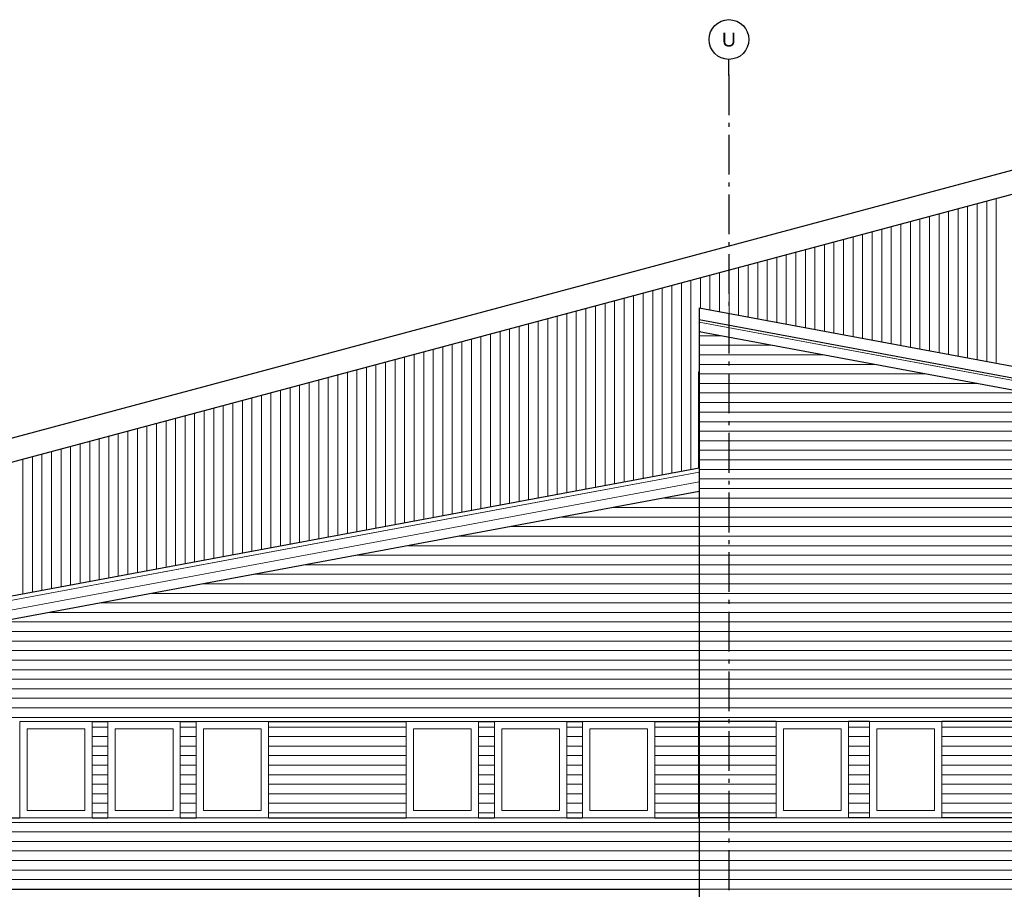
# Model space of a CAD drawing. Header units: millimetres. Extents: x 18966 to 73138, y 1000 to 18261.
# Tile 3 of 13: x 25647 to 38031, y 7320 to 18261. Entities that reach past the tile are written whole.
import ezdxf
from ezdxf.enums import TextEntityAlignment as Align

# ---------------------------------------------------------------- set-up
doc = ezdxf.new("R2010")
doc.units = ezdxf.units.MM
doc.header["$LTSCALE"] = 0.5
doc.header["$MEASUREMENT"] = 0
doc.linetypes.add('Akselinje', pattern=[1500, 1000, -200, 100, -200])
doc.linetypes.add('PLINE', pattern=[0])
for name, color, linetype in [('23-- Yttervegger', 7, 'Continuous'), ('26-- Yttertak', 7, 'Continuous'), ('82-- Modullinjer', 7, 'Continuous')]:
    doc.layers.add(name, color=color, linetype=linetype)
for name, color, linetype, lineweight in [('234- Vinduer_ dører_ porter', 7, 'Continuous', 0), ('235- Utvendig kledning og overflate', 7, 'Continuous', 0), ('262- Taktekking', 7, 'Continuous', 0)]:
    doc.layers.add(name, color=color, linetype=linetype, lineweight=lineweight)
doc.styles.add('GENERATED_STYLE_1', font='arial.ttf')

# ---------------------------------------------------------------- blocks, each defined once
blk = doc.blocks.new('*X4')
at = {"layer": '262- Taktekking', "linetype": 'PLINE'}
for p, q in [((37810, 15978), (37810, 13961)), ((37810, 13961), (37810, 15978)), ((37930, 16010), (37930, 16003)), ((37930, 16000), (37930, 16010)), ((37930, 16003), (37930, 13939)), ((37930, 13939), (37930, 16000)), ((37450, 15882), (37450, 14028)), ((37450, 14028), (37450, 15882)), ((37570, 15914), (37570, 14006)), ((37570, 14006), (37570, 15914)), ((37690, 15946), (37690, 13984)), ((37690, 13984), (37690, 15946)), ((36970, 15753), (36970, 14118)), ((36970, 14118), (36970, 15753)), ((37090, 15785), (37090, 14095)), ((37090, 14095), (37090, 15785)), ((37210, 15818), (37210, 14073)), ((37210, 14073), (37210, 15818)), ((37330, 15850), (37330, 14051)), ((37330, 14051), (37330, 15850)), ((36489, 15625), (36489, 14207)), ((36489, 14207), (36489, 15625)), ((36609, 15657), (36609, 14185)), ((36609, 14185), (36609, 15657)), ((36730, 15689), (36730, 14162)), ((36730, 14162), (36730, 15689)), ((36850, 15721), (36850, 14140)), ((36850, 14140), (36850, 15721)), ((36009, 15496), (36009, 14297)), ((36009, 14297), (36009, 15496)), ((36129, 15528), (36129, 14274)), ((36129, 14274), (36129, 15528)), ((36249, 15560), (36249, 14252)), ((36249, 14252), (36249, 15560)), ((36369, 15592), (36369, 14229)), ((36369, 14229), (36369, 15592)), ((35529, 15367), (35529, 14386)), ((35529, 14386), (35529, 15367)), ((35649, 15399), (35649, 14364)), ((35649, 14364), (35649, 15399)), ((35769, 15432), (35769, 14341)), ((35769, 14341), (35769, 15432)), ((35889, 15464), (35889, 14319)), ((35889, 14319), (35889, 15464)), ((35049, 15239), (35049, 14475)), ((35049, 14475), (35049, 15239)), ((35169, 15271), (35169, 14453)), ((35169, 14453), (35169, 15271)), ((35289, 15303), (35289, 14431)), ((35289, 14431), (35289, 15303)), ((35409, 15335), (35409, 14408)), ((35409, 14408), (35409, 15335)), ((34569, 15110), (34569, 14565)), ((34569, 14565), (34569, 15110)), ((34689, 15142), (34689, 14542)), ((34689, 14542), (34689, 15142)), ((34809, 15174), (34809, 14520)), ((34809, 14520), (34809, 15174)), ((34929, 15206), (34929, 14498)), ((34929, 14498), (34929, 15206)), ((34209, 15013), (34209, 14632)), ((34209, 14632), (34209, 15013)), ((34329, 15046), (34329, 14610)), ((34329, 14610), (34329, 15046)), ((34449, 15078), (34449, 14587)), ((34449, 14587), (34449, 15078)), ((33729, 14885), (33729, 12538)), ((33729, 12538), (33729, 14885)), ((33849, 14917), (33849, 12560)), ((33849, 12560), (33849, 14917)), ((33969, 14949), (33969, 12583)), ((33969, 12583), (33969, 14949)), ((34089, 14981), (34089, 12605)), ((34089, 12605), (34089, 14981)), ((33249, 14756), (33249, 12448)), ((33249, 12448), (33249, 14756)), ((33369, 14788), (33369, 12471)), ((33369, 12471), (33369, 14788)), ((33489, 14820), (33489, 12493)), ((33489, 12493), (33489, 14820)), ((33609, 14853), (33609, 12516)), ((33609, 12516), (33609, 14853)), ((32768, 14628), (32768, 12359)), ((32768, 12359), (32768, 14628)), ((32889, 14660), (32889, 12381)), ((32889, 12381), (32889, 14660)), ((33009, 14692), (33009, 12404)), ((33009, 12404), (33009, 14692)), ((33129, 14724), (33129, 12426)), ((33129, 12426), (33129, 14724)), ((32288, 14499), (32288, 12270)), ((32288, 12270), (32288, 14499)), ((32408, 14531), (32408, 12292)), ((32408, 12292), (32408, 14531)), ((32528, 14563), (32528, 12314)), ((32528, 12314), (32528, 14563)), ((32648, 14595), (32648, 12337)), ((32648, 12337), (32648, 14595)), ((31808, 14370), (31808, 12180)), ((31808, 12180), (31808, 14370)), ((31928, 14402), (31928, 12202)), ((31928, 12202), (31928, 14402)), ((32048, 14435), (32048, 12225)), ((32048, 12225), (32048, 14435)), ((32168, 14467), (32168, 12247)), ((32168, 12247), (32168, 14467)), ((31448, 14274), (31448, 12113)), ((31448, 12113), (31448, 14274)), ((31568, 14306), (31568, 12135)), ((31568, 12135), (31568, 14306)), ((31688, 14338), (31688, 12158)), ((31688, 12158), (31688, 14338)), ((30968, 14145), (30968, 12024)), ((30968, 12024), (30968, 14145)), ((31088, 14177), (31088, 12046)), ((31088, 12046), (31088, 14177)), ((31208, 14209), (31208, 12068)), ((31208, 12068), (31208, 14209)), ((31328, 14242), (31328, 12091)), ((31328, 12091), (31328, 14242)), ((30488, 14016), (30488, 12003)), ((30488, 12000), (30488, 14016)), ((30608, 14049), (30608, 12003)), ((30608, 12000), (30608, 14049)), ((30728, 14081), (30728, 12003)), ((30728, 12000), (30728, 14081)), ((30848, 14113), (30848, 12003)), ((30848, 12001), (30848, 14113)), ((30008, 13888), (30008, 12003)), ((30008, 12000), (30008, 13888)), ((30128, 13920), (30128, 12003)), ((30128, 12000), (30128, 13920)), ((30248, 13952), (30248, 12003)), ((30248, 12000), (30248, 13952)), ((30368, 13984), (30368, 12003)), ((30368, 12000), (30368, 13984)), ((29528, 13759), (29528, 12003)), ((29528, 12000), (29528, 13759)), ((29648, 13791), (29648, 12003)), ((29648, 12000), (29648, 13791)), ((29768, 13823), (29768, 12003)), ((29768, 12000), (29768, 13823)), ((29888, 13856), (29888, 12003)), ((29888, 12000), (29888, 13856)), ((29048, 13630), (29048, 12003)), ((29048, 12000), (29048, 13630)), ((29168, 13663), (29168, 12003)), ((29168, 12000), (29168, 13663)), ((29288, 13695), (29288, 12003)), ((29288, 12000), (29288, 13695)), ((29408, 13727), (29408, 12003)), ((29408, 12000), (29408, 13727)), ((28567, 13502), (28567, 12003)), ((28567, 12000), (28567, 13502)), ((28687, 13534), (28687, 12003)), ((28687, 12000), (28687, 13534)), ((28807, 13566), (28807, 12003)), ((28807, 12000), (28807, 13566)), ((28927, 13598), (28927, 12003)), ((28927, 12000), (28927, 13598)), ((28207, 13405), (28207, 12003)), ((28207, 12000), (28207, 13405)), ((28327, 13438), (28327, 12003)), ((28327, 12000), (28327, 13438)), ((28447, 13470), (28447, 12003)), ((28447, 12000), (28447, 13470)), ((27727, 13277), (27727, 12003)), ((27727, 12000), (27727, 13277)), ((27847, 13309), (27847, 12003)), ((27847, 12000), (27847, 13309)), ((27967, 13341), (27967, 12003)), ((27967, 12000), (27967, 13341)), ((28087, 13373), (28087, 12003)), ((28087, 12000), (28087, 13373)), ((27247, 13148), (27247, 12003)), ((27247, 12000), (27247, 13148)), ((27367, 13180), (27367, 12003)), ((27367, 12000), (27367, 13180)), ((27487, 13212), (27487, 12003)), ((27487, 12000), (27487, 13212)), ((27607, 13245), (27607, 12003)), ((27607, 12000), (27607, 13245)), ((26767, 13019), (26767, 12003)), ((26767, 12000), (26767, 13019)), ((26887, 13052), (26887, 12003)), ((26887, 12000), (26887, 13052)), ((27007, 13084), (27007, 12003)), ((27007, 12000), (27007, 13084)), ((27127, 13116), (27127, 12003)), ((27127, 12000), (27127, 13116)), ((26287, 12891), (26287, 12003)), ((26287, 12000), (26287, 12891)), ((26407, 12923), (26407, 12003)), ((26407, 12000), (26407, 12923)), ((26527, 12955), (26527, 12003)), ((26527, 12000), (26527, 12955)), ((26647, 12987), (26647, 12003)), ((26647, 12000), (26647, 12987)), ((25807, 12762), (25807, 12003)), ((25807, 12000), (25807, 12762)), ((25927, 12794), (25927, 12003)), ((25927, 12000), (25927, 12794)), ((26047, 12826), (26047, 12003)), ((26047, 12000), (26047, 12826)), ((26167, 12859), (26167, 12003)), ((26167, 12000), (26167, 12859)), ((25687, 12730), (25687, 12003)), ((25687, 12000), (25687, 12730)), ((25687, 12003), (25687, 11040)), ((25687, 11040), (25687, 12000)), ((25807, 12003), (25807, 11062)), ((25807, 11062), (25807, 12000)), ((25927, 12003), (25927, 11085)), ((25927, 11085), (25927, 12000)), ((26047, 12003), (26047, 11107)), ((26047, 11107), (26047, 12000)), ((26167, 12003), (26167, 11129)), ((26167, 11129), (26167, 12000)), ((26287, 12003), (26287, 11152)), ((26287, 11152), (26287, 12000)), ((26407, 12003), (26407, 11174)), ((26407, 11174), (26407, 12000)), ((26527, 12003), (26527, 11196)), ((26527, 11196), (26527, 12000)), ((26647, 12003), (26647, 11219)), ((26647, 11219), (26647, 12000)), ((26767, 12003), (26767, 11241)), ((26767, 11241), (26767, 12000)), ((26887, 12003), (26887, 11263)), ((26887, 11263), (26887, 12000)), ((27007, 12003), (27007, 11286)), ((27007, 11286), (27007, 12000)), ((27127, 12003), (27127, 11308)), ((27127, 11308), (27127, 12000)), ((27247, 12003), (27247, 11330)), ((27247, 11330), (27247, 12000)), ((27367, 12003), (27367, 11353)), ((27367, 11353), (27367, 12000)), ((27487, 12003), (27487, 11375)), ((27487, 11375), (27487, 12000)), ((27607, 12003), (27607, 11398)), ((27607, 11398), (27607, 12000)), ((27727, 12003), (27727, 11420)), ((27727, 11420), (27727, 12000)), ((27847, 12003), (27847, 11442)), ((27847, 11442), (27847, 12000)), ((27967, 12003), (27967, 11465)), ((27967, 11465), (27967, 12000)), ((28087, 12003), (28087, 11487)), ((28087, 11487), (28087, 12000)), ((28207, 12003), (28207, 11509)), ((28207, 11509), (28207, 12000)), ((28327, 12003), (28327, 11532)), ((28327, 11532), (28327, 12000)), ((28447, 12003), (28447, 11554)), ((28447, 11554), (28447, 12000)), ((28567, 12003), (28567, 11576)), ((28567, 11576), (28567, 12000)), ((28687, 12003), (28687, 11599)), ((28687, 11599), (28687, 12000)), ((28807, 12003), (28807, 11621)), ((28807, 11621), (28807, 12000)), ((28927, 12003), (28927, 11644)), ((28927, 11644), (28927, 12000)), ((29048, 12003), (29048, 11666)), ((29048, 11666), (29048, 12000)), ((29168, 12003), (29168, 11688)), ((29168, 11688), (29168, 12000)), ((29288, 12003), (29288, 11711)), ((29288, 11711), (29288, 12000)), ((29408, 12003), (29408, 11733)), ((29408, 11733), (29408, 12000)), ((29528, 12003), (29528, 11755)), ((29528, 11755), (29528, 12000)), ((29648, 12003), (29648, 11778)), ((29648, 11778), (29648, 12000)), ((29768, 12003), (29768, 11800)), ((29768, 11800), (29768, 12000)), ((29888, 12003), (29888, 11822)), ((29888, 11822), (29888, 12000)), ((30008, 12003), (30008, 11845)), ((30008, 11845), (30008, 12000)), ((30128, 12003), (30128, 11867)), ((30128, 11867), (30128, 12000)), ((30248, 12003), (30248, 11889)), ((30248, 11889), (30248, 12000)), ((30368, 12003), (30368, 11912)), ((30368, 11912), (30368, 12000)), ((30488, 12003), (30488, 11934)), ((30488, 11934), (30488, 12000)), ((30608, 12003), (30608, 11957)), ((30608, 11957), (30608, 12000)), ((30728, 12003), (30728, 11979)), ((30728, 11979), (30728, 12000)), ((30848, 12003), (30848, 12001))]:
    blk.add_line(p, q, dxfattribs=at)
blk = doc.blocks.new('*X10')
at = {"layer": '235- Utvendig kledning og overflate', "linetype": 'PLINE'}
for p, q in [((37329, 13873), (34192, 14457)), ((34192, 14457), (37326, 13873)), ((37326, 13873), (41259, 13141)), ((41261, 13140), (37329, 13873)), ((41259, 13141), (45191, 12408)), ((45194, 12408), (41261, 13140)), ((45191, 12408), (45223, 12402)), ((45223, 12402), (45194, 12408))]:
    blk.add_line(p, q, dxfattribs=at)
blk = doc.blocks.new('*X26')
at = {"layer": '235- Utvendig kledning og overflate', "linetype": 'PLINE'}
for p, q in [((37247, 9362), (38557, 9362)), ((38557, 9362), (37247, 9362)), ((37247, 9242), (38557, 9242)), ((38557, 9242), (37247, 9242)), ((37247, 9122), (38557, 9122)), ((38557, 9122), (37247, 9122)), ((37247, 9002), (38557, 9002)), ((38557, 9002), (37247, 9002)), ((37247, 8882), (38557, 8882)), ((38557, 8882), (37247, 8882)), ((37247, 8762), (38557, 8762)), ((38557, 8762), (37247, 8762)), ((37247, 8642), (38557, 8642)), ((38557, 8642), (37247, 8642)), ((37247, 8522), (38557, 8522)), ((38557, 8522), (37247, 8522)), ((37247, 8402), (38557, 8402)), ((38557, 8402), (37247, 8402)), ((37247, 8282), (38557, 8282)), ((38557, 8282), (37247, 8282))]:
    blk.add_line(p, q, dxfattribs=at)
blk = doc.blocks.new('*X30')
at = {"layer": '235- Utvendig kledning og overflate', "linetype": 'PLINE'}
for p, q in [((34192, 9362), (35161, 9362)), ((35161, 9362), (34192, 9362)), ((34192, 9242), (35161, 9242)), ((35161, 9242), (34192, 9242)), ((34192, 9122), (35161, 9122)), ((35161, 9122), (34192, 9122)), ((34192, 9002), (35161, 9002)), ((35161, 9002), (34192, 9002)), ((34192, 8882), (35161, 8882)), ((35161, 8882), (34192, 8882)), ((34192, 8762), (35161, 8762)), ((35161, 8762), (34192, 8762)), ((34192, 8642), (35161, 8642)), ((35161, 8642), (34192, 8642)), ((34192, 8522), (35161, 8522)), ((35161, 8522), (34192, 8522)), ((34192, 8402), (35161, 8402)), ((35161, 8402), (34192, 8402)), ((34192, 8282), (35161, 8282)), ((35161, 8282), (34192, 8282))]:
    blk.add_line(p, q, dxfattribs=at)
blk = doc.blocks.new('*X31')
at = {"layer": '235- Utvendig kledning og overflate', "linetype": 'PLINE'}
for p, q in [((36071, 9362), (36337, 9362)), ((36337, 9362), (36071, 9362)), ((36071, 9242), (36337, 9242)), ((36337, 9242), (36071, 9242)), ((36071, 9122), (36337, 9122)), ((36337, 9122), (36071, 9122)), ((36071, 9002), (36337, 9002)), ((36337, 9002), (36071, 9002)), ((36071, 8882), (36337, 8882)), ((36337, 8882), (36071, 8882)), ((36071, 8762), (36337, 8762)), ((36337, 8762), (36071, 8762)), ((36071, 8642), (36337, 8642)), ((36337, 8642), (36071, 8642)), ((36071, 8522), (36337, 8522)), ((36337, 8522), (36071, 8522)), ((36071, 8402), (36337, 8402)), ((36337, 8402), (36071, 8402)), ((36071, 8282), (36337, 8282)), ((36337, 8282), (36071, 8282))]:
    blk.add_line(p, q, dxfattribs=at)
blk = doc.blocks.new('*X32')
at = {"layer": '235- Utvendig kledning og overflate', "linetype": 'PLINE'}
for p, q in [((34192, 8162), (35997, 8162)), ((36000, 8162), (34192, 8162)), ((35997, 8162), (38557, 8162)), ((38557, 8162), (36000, 8162)), ((39467, 8162), (39668, 8162)), ((39668, 8162), (39467, 8162)), ((40578, 8162), (43997, 8162)), ((44000, 8162), (40578, 8162)), ((43997, 8162), (44810, 8162)), ((44810, 8162), (44000, 8162)), ((34192, 8042), (35997, 8042)), ((36000, 8042), (34192, 8042)), ((35997, 8042), (38557, 8042)), ((38557, 8042), (36000, 8042)), ((39467, 8042), (39668, 8042)), ((39668, 8042), (39467, 8042)), ((40578, 8042), (43997, 8042)), ((44000, 8042), (40578, 8042)), ((43997, 8042), (44810, 8042)), ((44810, 8042), (44000, 8042)), ((34192, 7922), (35997, 7922)), ((36000, 7922), (34192, 7922)), ((35997, 7922), (38557, 7922)), ((38557, 7922), (36000, 7922)), ((39467, 7922), (39668, 7922)), ((39668, 7922), (39467, 7922)), ((40578, 7922), (43997, 7922)), ((44000, 7922), (40578, 7922)), ((43997, 7922), (44810, 7922)), ((44810, 7922), (44000, 7922)), ((34192, 7802), (35997, 7802)), ((36000, 7802), (34192, 7802)), ((34192, 7682), (35997, 7682)), ((36000, 7682), (34192, 7682)), ((35997, 7802), (38557, 7802)), ((35997, 7682), (38557, 7682)), ((38557, 7802), (36000, 7802)), ((38557, 7682), (36000, 7682)), ((39467, 7802), (39668, 7802)), ((39668, 7802), (39467, 7802)), ((39467, 7682), (39668, 7682)), ((39668, 7682), (39467, 7682)), ((40578, 7802), (43997, 7802)), ((44000, 7802), (40578, 7802)), ((40578, 7682), (43997, 7682)), ((44000, 7682), (40578, 7682)), ((43997, 7802), (44810, 7802)), ((43997, 7682), (44810, 7682)), ((44810, 7802), (44000, 7802)), ((44810, 7682), (44000, 7682)), ((34192, 7562), (35997, 7562)), ((36000, 7562), (34192, 7562)), ((35997, 7562), (38557, 7562)), ((38557, 7562), (36000, 7562)), ((39467, 7562), (39668, 7562)), ((39668, 7562), (39467, 7562)), ((40578, 7562), (43997, 7562)), ((44000, 7562), (40578, 7562)), ((43997, 7562), (44810, 7562)), ((44810, 7562), (44000, 7562)), ((34192, 7442), (35997, 7442)), ((36000, 7442), (34192, 7442)), ((35997, 7442), (39997, 7442)), ((40000, 7442), (36000, 7442)), ((39997, 7442), (43997, 7442)), ((44000, 7442), (40000, 7442)), ((43997, 7442), (44810, 7442)), ((44810, 7442), (44000, 7442)), ((34192, 7322), (35997, 7322)), ((36000, 7322), (34192, 7322)), ((35997, 7322), (39997, 7322)), ((40000, 7322), (36000, 7322)), ((39997, 7322), (43997, 7322)), ((44000, 7322), (40000, 7322)), ((43997, 7322), (44810, 7322)), ((44810, 7322), (44000, 7322))]:
    blk.add_line(p, q, dxfattribs=at)
blk = doc.blocks.new('*X33')
at = {"layer": '235- Utvendig kledning og overflate', "linetype": 'PLINE'}
for p, q in [((34192, 14284), (34468, 14284)), ((34468, 14284), (34192, 14284)), ((34192, 14164), (35112, 14164)), ((35112, 14164), (34192, 14164)), ((34192, 14044), (35757, 14044)), ((35757, 14044), (34192, 14044)), ((34192, 13924), (35997, 13924)), ((36000, 13924), (34192, 13924)), ((35997, 13924), (36401, 13924)), ((36401, 13924), (36000, 13924)), ((34192, 13804), (35997, 13804)), ((36000, 13804), (34192, 13804)), ((35997, 13804), (37045, 13804)), ((37045, 13804), (36000, 13804)), ((34192, 13684), (35997, 13684)), ((36000, 13684), (34192, 13684)), ((35997, 13684), (37690, 13684)), ((37690, 13684), (36000, 13684)), ((34192, 13564), (35997, 13564)), ((36000, 13564), (34192, 13564)), ((35997, 13564), (38334, 13564)), ((38334, 13564), (36000, 13564)), ((34192, 13443), (35997, 13443)), ((36000, 13443), (34192, 13443)), ((35997, 13443), (38978, 13443)), ((38978, 13443), (36000, 13443)), ((34192, 13323), (35997, 13323)), ((36000, 13323), (34192, 13323)), ((35997, 13323), (39623, 13323)), ((39623, 13323), (36000, 13323)), ((34192, 13203), (35997, 13203)), ((36000, 13203), (34192, 13203)), ((35997, 13203), (39997, 13203)), ((40000, 13203), (36000, 13203)), ((39997, 13203), (40267, 13203)), ((40267, 13203), (40000, 13203)), ((34192, 13083), (35997, 13083)), ((36000, 13083), (34192, 13083)), ((35997, 13083), (39997, 13083)), ((40000, 13083), (36000, 13083)), ((39997, 13083), (40911, 13083)), ((40911, 13083), (40000, 13083)), ((34192, 12963), (35997, 12963)), ((36000, 12963), (34192, 12963)), ((35997, 12963), (39997, 12963)), ((40000, 12963), (36000, 12963)), ((39997, 12963), (41556, 12963)), ((41556, 12963), (40000, 12963)), ((34192, 12843), (35997, 12843)), ((36000, 12843), (34192, 12843)), ((35997, 12843), (39997, 12843)), ((40000, 12843), (36000, 12843)), ((39997, 12843), (42200, 12843)), ((42200, 12843), (40000, 12843)), ((34192, 12723), (35997, 12723)), ((36000, 12723), (34192, 12723)), ((35997, 12723), (39997, 12723)), ((40000, 12723), (36000, 12723)), ((39997, 12723), (42845, 12723)), ((42845, 12723), (40000, 12723)), ((34192, 12603), (35997, 12603)), ((36000, 12603), (34192, 12603)), ((35997, 12603), (39997, 12603)), ((40000, 12603), (36000, 12603)), ((39997, 12603), (43489, 12603)), ((43489, 12603), (40000, 12603)), ((34192, 12483), (35997, 12483)), ((36000, 12483), (34192, 12483)), ((35997, 12483), (39997, 12483)), ((40000, 12483), (36000, 12483)), ((39997, 12483), (43997, 12483)), ((44000, 12483), (40000, 12483)), ((43997, 12483), (44133, 12483)), ((44133, 12483), (44000, 12483)), ((34192, 12363), (35997, 12363)), ((36000, 12363), (34192, 12363)), ((35997, 12363), (39997, 12363)), ((40000, 12363), (36000, 12363)), ((39997, 12363), (43997, 12363)), ((44000, 12363), (40000, 12363)), ((43997, 12363), (44778, 12363)), ((44778, 12363), (44000, 12363)), ((34192, 12243), (35997, 12243)), ((36000, 12243), (34192, 12243)), ((35997, 12243), (39997, 12243)), ((40000, 12243), (36000, 12243)), ((39997, 12243), (43997, 12243)), ((44000, 12243), (40000, 12243)), ((43997, 12243), (44810, 12243)), ((44810, 12243), (44000, 12243)), ((34192, 12123), (35997, 12123)), ((36000, 12123), (34192, 12123)), ((35997, 12123), (39997, 12123)), ((40000, 12123), (36000, 12123)), ((39997, 12123), (43997, 12123)), ((44000, 12123), (40000, 12123)), ((43997, 12123), (44810, 12123)), ((44810, 12123), (44000, 12123)), ((34192, 12003), (35997, 12003)), ((36000, 12003), (34192, 12003)), ((35997, 12003), (39997, 12003)), ((40000, 12003), (36000, 12003)), ((39997, 12003), (43997, 12003)), ((44000, 12003), (40000, 12003)), ((43997, 12003), (44810, 12003)), ((44810, 12003), (44000, 12003)), ((34192, 11883), (35997, 11883)), ((36000, 11883), (34192, 11883)), ((35997, 11883), (39997, 11883)), ((40000, 11883), (36000, 11883)), ((39997, 11883), (43997, 11883)), ((44000, 11883), (40000, 11883)), ((43997, 11883), (44810, 11883)), ((44810, 11883), (44000, 11883)), ((34192, 11763), (35997, 11763)), ((36000, 11763), (34192, 11763)), ((34192, 11643), (35997, 11643)), ((36000, 11643), (34192, 11643)), ((35997, 11763), (39997, 11763)), ((35997, 11643), (39997, 11643)), ((40000, 11763), (36000, 11763)), ((40000, 11643), (36000, 11643)), ((39997, 11763), (43997, 11763)), ((39997, 11643), (43997, 11643)), ((44000, 11763), (40000, 11763)), ((44000, 11643), (40000, 11643)), ((43997, 11763), (44810, 11763)), ((43997, 11643), (44810, 11643)), ((44810, 11763), (44000, 11763)), ((44810, 11643), (44000, 11643)), ((34192, 11523), (35997, 11523)), ((36000, 11523), (34192, 11523)), ((35997, 11523), (39997, 11523)), ((40000, 11523), (36000, 11523)), ((39997, 11523), (43997, 11523)), ((44000, 11523), (40000, 11523)), ((43997, 11523), (44810, 11523)), ((44810, 11523), (44000, 11523)), ((34192, 11403), (35997, 11403)), ((36000, 11403), (34192, 11403)), ((35997, 11403), (39997, 11403)), ((40000, 11403), (36000, 11403)), ((39997, 11403), (43997, 11403)), ((44000, 11403), (40000, 11403)), ((43997, 11403), (44810, 11403)), ((44810, 11403), (44000, 11403)), ((34192, 11283), (35997, 11283)), ((36000, 11283), (34192, 11283)), ((35997, 11283), (39997, 11283)), ((40000, 11283), (36000, 11283)), ((39997, 11283), (43997, 11283)), ((44000, 11283), (40000, 11283)), ((43997, 11283), (44810, 11283)), ((44810, 11283), (44000, 11283)), ((34192, 11163), (35997, 11163)), ((36000, 11163), (34192, 11163)), ((35997, 11163), (39997, 11163)), ((40000, 11163), (36000, 11163)), ((39997, 11163), (43997, 11163)), ((44000, 11163), (40000, 11163)), ((43997, 11163), (44810, 11163)), ((44810, 11163), (44000, 11163)), ((34192, 11043), (35997, 11043)), ((36000, 11043), (34192, 11043)), ((35997, 11043), (39997, 11043)), ((40000, 11043), (36000, 11043)), ((39997, 11043), (43997, 11043)), ((44000, 11043), (40000, 11043)), ((43997, 11043), (44810, 11043)), ((44810, 11043), (44000, 11043)), ((34192, 10923), (35997, 10923)), ((36000, 10923), (34192, 10923)), ((35997, 10923), (39997, 10923)), ((40000, 10923), (36000, 10923)), ((39997, 10923), (43997, 10923)), ((44000, 10923), (40000, 10923)), ((43997, 10923), (44810, 10923)), ((44810, 10923), (44000, 10923)), ((34192, 10803), (35997, 10803)), ((36000, 10803), (34192, 10803)), ((35997, 10803), (39997, 10803)), ((40000, 10803), (36000, 10803)), ((39997, 10803), (43997, 10803)), ((44000, 10803), (40000, 10803)), ((43997, 10803), (44810, 10803)), ((44810, 10803), (44000, 10803)), ((34192, 10683), (35997, 10683)), ((36000, 10683), (34192, 10683)), ((35997, 10683), (39997, 10683)), ((40000, 10683), (36000, 10683)), ((39997, 10683), (43997, 10683)), ((44000, 10683), (40000, 10683)), ((43997, 10683), (44810, 10683)), ((44810, 10683), (44000, 10683)), ((34192, 10563), (35997, 10563)), ((36000, 10563), (34192, 10563)), ((35997, 10563), (39997, 10563)), ((40000, 10563), (36000, 10563)), ((39997, 10563), (43997, 10563)), ((44000, 10563), (40000, 10563)), ((43997, 10563), (44810, 10563)), ((44810, 10563), (44000, 10563)), ((34192, 10443), (35997, 10443)), ((36000, 10443), (34192, 10443)), ((35997, 10443), (39997, 10443)), ((40000, 10443), (36000, 10443)), ((39997, 10443), (43997, 10443)), ((44000, 10443), (40000, 10443)), ((43997, 10443), (44810, 10443)), ((44810, 10443), (44000, 10443)), ((34192, 10323), (35997, 10323)), ((36000, 10323), (34192, 10323)), ((35997, 10323), (39997, 10323)), ((40000, 10323), (36000, 10323)), ((39997, 10323), (43997, 10323)), ((44000, 10323), (40000, 10323)), ((43997, 10323), (44810, 10323)), ((44810, 10323), (44000, 10323)), ((34192, 10203), (35997, 10203)), ((36000, 10203), (34192, 10203)), ((35997, 10203), (39997, 10203)), ((40000, 10203), (36000, 10203)), ((39997, 10203), (43997, 10203)), ((44000, 10203), (40000, 10203)), ((43997, 10203), (44810, 10203)), ((44810, 10203), (44000, 10203)), ((34192, 10083), (35997, 10083)), ((36000, 10083), (34192, 10083)), ((35997, 10083), (39997, 10083)), ((40000, 10083), (36000, 10083)), ((39997, 10083), (43997, 10083)), ((44000, 10083), (40000, 10083)), ((43997, 10083), (44810, 10083)), ((44810, 10083), (44000, 10083)), ((34192, 9963), (35997, 9963)), ((36000, 9963), (34192, 9963)), ((35997, 9963), (39997, 9963)), ((40000, 9963), (36000, 9963)), ((39997, 9963), (43997, 9963)), ((44000, 9963), (40000, 9963)), ((43997, 9963), (44810, 9963)), ((44810, 9963), (44000, 9963)), ((34192, 9843), (35997, 9843)), ((36000, 9843), (34192, 9843)), ((35997, 9843), (39997, 9843)), ((40000, 9843), (36000, 9843)), ((39997, 9843), (43997, 9843)), ((44000, 9843), (40000, 9843)), ((43997, 9843), (44810, 9843)), ((44810, 9843), (44000, 9843)), ((34192, 9723), (35997, 9723)), ((36000, 9723), (34192, 9723)), ((35997, 9723), (39997, 9723)), ((40000, 9723), (36000, 9723)), ((39997, 9723), (43997, 9723)), ((44000, 9723), (40000, 9723)), ((43997, 9723), (44810, 9723)), ((44810, 9723), (44000, 9723)), ((34192, 9602), (35997, 9602)), ((36000, 9602), (34192, 9602)), ((35997, 9602), (39997, 9602)), ((40000, 9602), (36000, 9602)), ((39997, 9602), (43997, 9602)), ((44000, 9602), (40000, 9602)), ((43997, 9602), (44810, 9602)), ((44810, 9602), (44000, 9602)), ((34192, 9482), (35997, 9482)), ((36000, 9482), (34192, 9482)), ((35997, 9482), (39997, 9482)), ((40000, 9482), (36000, 9482)), ((39997, 9482), (43997, 9482)), ((44000, 9482), (40000, 9482)), ((43997, 9482), (44810, 9482)), ((44810, 9482), (44000, 9482))]:
    blk.add_line(p, q, dxfattribs=at)
blk = doc.blocks.new('*X42')
at = {"layer": '235- Utvendig kledning og overflate', "linetype": 'PLINE'}
for p, q in [((32727, 9362), (32527, 9362)), ((32527, 9362), (32727, 9362)), ((32727, 9242), (32527, 9242)), ((32527, 9242), (32727, 9242)), ((32727, 9122), (32527, 9122)), ((32527, 9122), (32727, 9122)), ((32727, 9002), (32527, 9002)), ((32527, 9002), (32727, 9002)), ((32727, 8882), (32527, 8882)), ((32527, 8882), (32727, 8882)), ((32727, 8762), (32527, 8762)), ((32527, 8762), (32727, 8762)), ((32727, 8642), (32527, 8642)), ((32527, 8642), (32727, 8642)), ((32727, 8522), (32527, 8522)), ((32527, 8522), (32727, 8522)), ((32727, 8402), (32527, 8402)), ((32527, 8402), (32727, 8402)), ((32727, 8282), (32527, 8282)), ((32527, 8282), (32727, 8282))]:
    blk.add_line(p, q, dxfattribs=at)
blk = doc.blocks.new('*X43')
at = {"layer": '235- Utvendig kledning og overflate', "linetype": 'PLINE'}
for p, q in [((31617, 9362), (31417, 9362)), ((31417, 9362), (31617, 9362)), ((31617, 9242), (31417, 9242)), ((31417, 9242), (31617, 9242)), ((31617, 9122), (31417, 9122)), ((31417, 9122), (31617, 9122)), ((31617, 9002), (31417, 9002)), ((31417, 9002), (31617, 9002)), ((31617, 8882), (31417, 8882)), ((31417, 8882), (31617, 8882)), ((31617, 8762), (31417, 8762)), ((31417, 8762), (31617, 8762)), ((31617, 8642), (31417, 8642)), ((31417, 8642), (31617, 8642)), ((31617, 8522), (31417, 8522)), ((31417, 8522), (31617, 8522)), ((31617, 8402), (31417, 8402)), ((31417, 8402), (31617, 8402)), ((31617, 8282), (31417, 8282)), ((31417, 8282), (31617, 8282))]:
    blk.add_line(p, q, dxfattribs=at)
blk = doc.blocks.new('*X44')
at = {"layer": '235- Utvendig kledning og overflate', "linetype": 'PLINE'}
for p, q in [((30507, 9362), (28777, 9362)), ((28777, 9362), (30507, 9362)), ((30507, 9242), (28777, 9242)), ((28777, 9242), (30507, 9242)), ((30507, 9122), (28777, 9122)), ((28777, 9122), (30507, 9122)), ((30507, 9002), (28777, 9002)), ((28777, 9002), (30507, 9002)), ((30507, 8882), (28777, 8882)), ((28777, 8882), (30507, 8882)), ((30507, 8762), (28777, 8762)), ((28777, 8762), (30507, 8762)), ((30507, 8642), (28777, 8642)), ((28777, 8642), (30507, 8642)), ((30507, 8522), (28777, 8522)), ((28777, 8522), (30507, 8522)), ((30507, 8402), (28777, 8402)), ((28777, 8402), (30507, 8402)), ((30507, 8282), (28777, 8282)), ((28777, 8282), (30507, 8282))]:
    blk.add_line(p, q, dxfattribs=at)
blk = doc.blocks.new('*X45')
at = {"layer": '235- Utvendig kledning og overflate', "linetype": 'PLINE'}
for p, q in [((27867, 9362), (27667, 9362)), ((27667, 9362), (27867, 9362)), ((27867, 9242), (27667, 9242)), ((27667, 9242), (27867, 9242)), ((27867, 9122), (27667, 9122)), ((27667, 9122), (27867, 9122)), ((27867, 9002), (27667, 9002)), ((27667, 9002), (27867, 9002)), ((27867, 8882), (27667, 8882)), ((27667, 8882), (27867, 8882)), ((27867, 8762), (27667, 8762)), ((27667, 8762), (27867, 8762)), ((27867, 8642), (27667, 8642)), ((27667, 8642), (27867, 8642)), ((27867, 8522), (27667, 8522)), ((27667, 8522), (27867, 8522)), ((27867, 8402), (27667, 8402)), ((27667, 8402), (27867, 8402)), ((27867, 8282), (27667, 8282)), ((27667, 8282), (27867, 8282))]:
    blk.add_line(p, q, dxfattribs=at)
blk = doc.blocks.new('*X46')
at = {"layer": '235- Utvendig kledning og overflate', "linetype": 'PLINE'}
for p, q in [((26757, 9362), (26557, 9362)), ((26557, 9362), (26757, 9362)), ((26757, 9242), (26557, 9242)), ((26557, 9242), (26757, 9242)), ((26757, 9122), (26557, 9122)), ((26557, 9122), (26757, 9122)), ((26757, 9002), (26557, 9002)), ((26557, 9002), (26757, 9002)), ((26757, 8882), (26557, 8882)), ((26557, 8882), (26757, 8882)), ((26757, 8762), (26557, 8762)), ((26557, 8762), (26757, 8762)), ((26757, 8642), (26557, 8642)), ((26557, 8642), (26757, 8642)), ((26757, 8522), (26557, 8522)), ((26557, 8522), (26757, 8522)), ((26757, 8402), (26557, 8402)), ((26557, 8402), (26757, 8402)), ((26757, 8282), (26557, 8282)), ((26557, 8282), (26757, 8282))]:
    blk.add_line(p, q, dxfattribs=at)
blk = doc.blocks.new('*X48')
at = {"layer": '235- Utvendig kledning og overflate', "linetype": 'PLINE'}
for p, q in [((34183, 9362), (33637, 9362)), ((33637, 9362), (34183, 9362)), ((34183, 9242), (33637, 9242)), ((33637, 9242), (34183, 9242)), ((34183, 9122), (33637, 9122)), ((33637, 9122), (34183, 9122)), ((34183, 9002), (33637, 9002)), ((33637, 9002), (34183, 9002)), ((34183, 8882), (33637, 8882)), ((33637, 8882), (34183, 8882)), ((34183, 8762), (33637, 8762)), ((33637, 8762), (34183, 8762)), ((34183, 8642), (33637, 8642)), ((33637, 8642), (34183, 8642)), ((34183, 8522), (33637, 8522)), ((33637, 8522), (34183, 8522)), ((34183, 8402), (33637, 8402)), ((33637, 8402), (34183, 8402)), ((34183, 8282), (33637, 8282)), ((33637, 8282), (34183, 8282))]:
    blk.add_line(p, q, dxfattribs=at)
blk = doc.blocks.new('*X49')
at = {"layer": '235- Utvendig kledning og overflate', "linetype": 'PLINE'}
for p, q in [((27968, 8162), (24307, 8162)), ((24307, 8162), (27965, 8162)), ((27965, 8162), (31965, 8162)), ((31968, 8162), (27968, 8162)), ((31965, 8162), (34192, 8162)), ((34192, 8162), (31968, 8162)), ((27968, 8042), (24307, 8042)), ((24307, 8042), (27965, 8042)), ((27965, 8042), (31965, 8042)), ((31968, 8042), (27968, 8042)), ((31965, 8042), (34192, 8042)), ((34192, 8042), (31968, 8042)), ((27968, 7922), (24307, 7922)), ((24307, 7922), (27965, 7922)), ((27965, 7922), (31965, 7922)), ((31968, 7922), (27968, 7922)), ((31965, 7922), (34192, 7922)), ((34192, 7922), (31968, 7922)), ((27968, 7802), (24307, 7802)), ((24307, 7802), (27965, 7802)), ((27968, 7682), (24307, 7682)), ((24307, 7682), (27965, 7682)), ((27965, 7802), (31965, 7802)), ((27965, 7682), (31965, 7682)), ((31968, 7802), (27968, 7802)), ((31968, 7682), (27968, 7682)), ((31965, 7802), (34192, 7802)), ((31965, 7682), (34192, 7682)), ((34192, 7802), (31968, 7802)), ((34192, 7682), (31968, 7682)), ((27968, 7562), (24307, 7562)), ((24307, 7562), (27965, 7562)), ((27965, 7562), (31965, 7562)), ((31968, 7562), (27968, 7562)), ((31965, 7562), (34192, 7562)), ((34192, 7562), (31968, 7562)), ((27968, 7442), (24307, 7442)), ((24307, 7442), (27965, 7442)), ((27965, 7442), (31965, 7442)), ((31968, 7442), (27968, 7442)), ((31965, 7442), (34192, 7442)), ((34192, 7442), (31968, 7442)), ((27968, 7322), (24307, 7322)), ((24307, 7322), (27965, 7322)), ((27965, 7322), (31965, 7322)), ((31968, 7322), (27968, 7322)), ((31965, 7322), (34192, 7322)), ((34192, 7322), (31968, 7322))]:
    blk.add_line(p, q, dxfattribs=at)
blk = doc.blocks.new('*X51')
at = {"layer": '235- Utvendig kledning og overflate', "linetype": 'PLINE'}
for p, q in [((34192, 12243), (33757, 12243)), ((33757, 12243), (34192, 12243)), ((34192, 12123), (33113, 12123)), ((33113, 12123), (34192, 12123)), ((34192, 12003), (32468, 12003)), ((32468, 12003), (34192, 12003)), ((31968, 11883), (31824, 11883)), ((31824, 11883), (31966, 11883)), ((31966, 11883), (34192, 11883)), ((34192, 11883), (31968, 11883)), ((31968, 11643), (30535, 11643)), ((30535, 11643), (31966, 11643)), ((31968, 11763), (31180, 11763)), ((31180, 11763), (31966, 11763)), ((31966, 11763), (34192, 11763)), ((31966, 11643), (34192, 11643)), ((34192, 11763), (31968, 11763)), ((34192, 11643), (31968, 11643)), ((31968, 11523), (29891, 11523)), ((29891, 11523), (31966, 11523)), ((31966, 11523), (34192, 11523)), ((34192, 11523), (31968, 11523)), ((31968, 11403), (29247, 11403)), ((29247, 11403), (31966, 11403)), ((31966, 11403), (34192, 11403)), ((34192, 11403), (31968, 11403)), ((31968, 11283), (28602, 11283)), ((28602, 11283), (31966, 11283)), ((31966, 11283), (34192, 11283)), ((34192, 11283), (31968, 11283)), ((27968, 11163), (27958, 11163)), ((27958, 11163), (27966, 11163)), ((27966, 11163), (31966, 11163)), ((31968, 11163), (27968, 11163)), ((31966, 11163), (34192, 11163)), ((34192, 11163), (31968, 11163)), ((27968, 11043), (27313, 11043)), ((27313, 11043), (27966, 11043)), ((27966, 11043), (31966, 11043)), ((31968, 11043), (27968, 11043)), ((31966, 11043), (34192, 11043)), ((34192, 11043), (31968, 11043)), ((27968, 10923), (26669, 10923)), ((26669, 10923), (27966, 10923)), ((27966, 10923), (31966, 10923)), ((31968, 10923), (27968, 10923)), ((31966, 10923), (34192, 10923)), ((34192, 10923), (31968, 10923)), ((27968, 10803), (26025, 10803)), ((26025, 10803), (27966, 10803)), ((27966, 10803), (31966, 10803)), ((31968, 10803), (27968, 10803)), ((31966, 10803), (34192, 10803)), ((34192, 10803), (31968, 10803)), ((27968, 10683), (25380, 10683)), ((25380, 10683), (27966, 10683)), ((27966, 10683), (31966, 10683)), ((31968, 10683), (27968, 10683)), ((31966, 10683), (34192, 10683)), ((34192, 10683), (31968, 10683)), ((27968, 10563), (24736, 10563)), ((24736, 10563), (27966, 10563)), ((27966, 10563), (31966, 10563)), ((31968, 10563), (27968, 10563)), ((31966, 10563), (34192, 10563)), ((34192, 10563), (31968, 10563)), ((27968, 10443), (24507, 10443)), ((24507, 10443), (27966, 10443)), ((27966, 10443), (31966, 10443)), ((31968, 10443), (27968, 10443)), ((31966, 10443), (34192, 10443)), ((34192, 10443), (31968, 10443)), ((27968, 10323), (24507, 10323)), ((24507, 10323), (27966, 10323)), ((27966, 10323), (31966, 10323)), ((31968, 10323), (27968, 10323)), ((31966, 10323), (34192, 10323)), ((34192, 10323), (31968, 10323)), ((27968, 10203), (24507, 10203)), ((24507, 10203), (27966, 10203)), ((27966, 10203), (31966, 10203)), ((31968, 10203), (27968, 10203)), ((31966, 10203), (34192, 10203)), ((34192, 10203), (31968, 10203)), ((27968, 10083), (24507, 10083)), ((24507, 10083), (27966, 10083)), ((27966, 10083), (31966, 10083)), ((31968, 10083), (27968, 10083)), ((31966, 10083), (34192, 10083)), ((34192, 10083), (31968, 10083)), ((27968, 9963), (24507, 9963)), ((24507, 9963), (27966, 9963)), ((27966, 9963), (31966, 9963)), ((31968, 9963), (27968, 9963)), ((31966, 9963), (34192, 9963)), ((34192, 9963), (31968, 9963)), ((27968, 9843), (24507, 9843)), ((24507, 9843), (27966, 9843)), ((27966, 9843), (31966, 9843)), ((31968, 9843), (27968, 9843)), ((31966, 9843), (34192, 9843)), ((34192, 9843), (31968, 9843)), ((27968, 9723), (24507, 9723)), ((24507, 9723), (27966, 9723)), ((27966, 9723), (31966, 9723)), ((31968, 9723), (27968, 9723)), ((31966, 9723), (34192, 9723)), ((34192, 9723), (31968, 9723)), ((27968, 9602), (24507, 9602)), ((24507, 9602), (27966, 9602)), ((27966, 9602), (31966, 9602)), ((31968, 9602), (27968, 9602)), ((31966, 9602), (34192, 9602)), ((34192, 9602), (31968, 9602)), ((27968, 9482), (24507, 9482)), ((24507, 9482), (27966, 9482)), ((27966, 9482), (31966, 9482)), ((31968, 9482), (27968, 9482)), ((31966, 9482), (34192, 9482)), ((34192, 9482), (31968, 9482))]:
    blk.add_line(p, q, dxfattribs=at)
blk = doc.blocks.new('*X52')
at = {"layer": '235- Utvendig kledning og overflate', "linetype": 'PLINE'}
for p, q in [((32136, 12185), (34192, 12568)), ((34192, 12568), (32138, 12186)), ((32158, 12067), (34192, 12446)), ((34192, 12446), (32160, 12068)), ((28203, 11453), (32136, 12185)), ((32138, 12186), (28206, 11453)), ((28225, 11335), (32158, 12067)), ((32160, 12068), (28228, 11335)), ((24271, 10720), (28203, 11453)), ((28206, 11453), (24274, 10721)), ((24293, 10602), (28225, 11335)), ((28228, 11335), (24296, 10603)), ((24274, 10721), (24263, 10719)), ((24263, 10719), (24271, 10720)), ((24296, 10603), (24263, 10597)), ((24263, 10597), (24293, 10602))]:
    blk.add_line(p, q, dxfattribs=at)
blk = doc.blocks.new('Standard grid marker[3]', base_point=(34568, 17761))
at = {"layer": '82-- Modullinjer', "linetype": 'Akselinje'}
for p, q in [((34568, 17561), (34568, 17761)), ((34568, 17561), (34568, 1700)), ((34568, 1700), (34568, 1500))]:
    blk.add_line(p, q, dxfattribs=at)
at = {"layer": '82-- Modullinjer', "linetype": 'PLINE'}
for centre in [(34568, 18011), (34568, 1250)]:
    blk.add_circle(centre, 250, dxfattribs=at)
at = {"layer": '82-- Modullinjer', "linetype": 'Akselinje'}
for p in [(34568, 17561), (34568, 17561), (34568, 1700), (34568, 1700)]:
    blk.add_point(p, dxfattribs=at)
at = {"layer": '82-- Modullinjer', "style": 'GENERATED_STYLE_1'}
for tag, p in [('AC_MarkerText_1_0', (34568, 18098)), ('AC_MarkerText_1_1', (34568, 1337))]:
    blk.add_attdef(tag, text='', height=175, rotation=360, dxfattribs=at).set_placement(p, align=Align.TOP_CENTER)

msp = doc.modelspace()

# ---------------------------------------------------------------- linework, layer by layer
at = {"layer": '23-- Yttervegger', "linetype": 'PLINE'}
for p, q in [((39453, 16419), (24868, 12510)), ((34208, 14332), (34192, 14332)), ((34192, 14332), (34192, 12620)), ((34192, 12620), (34192, 9430)), ((26557, 9430), (26757, 9430)), ((26557, 9430), (26757, 9430)), ((27667, 9430), (27867, 9430)), ((27667, 9430), (27867, 9430)), ((28777, 9430), (30507, 9430)), ((31417, 9430), (31617, 9430)), ((31417, 9430), (31417, 9430)), ((32527, 9430), (32727, 9430)), ((32527, 9430), (32527, 9430)), ((33637, 9430), (34183, 9430)), ((34192, 9430), (34192, 8220)), ((35161, 9430), (34192, 9430)), ((36337, 9430), (36071, 9430)), ((38557, 9430), (37247, 9430)), ((24307, 8220), (25647, 8220)), ((26557, 8220), (26757, 8220)), ((27667, 8220), (27867, 8220)), ((28777, 8220), (30507, 8220)), ((31417, 8220), (31617, 8220)), ((31417, 8220), (31417, 8220)), ((32527, 8220), (32727, 8220)), ((32527, 8220), (32527, 8220)), ((33637, 8220), (34183, 8220)), ((35161, 8220), (34192, 8220)), ((34192, 8220), (34192, 7320)), ((36337, 8220), (36071, 8220)), ((38557, 8220), (37247, 8220)), ((24307, 7320), (34192, 7320)), ((34192, 7320), (34192, 5930))]:
    msp.add_line(p, q, dxfattribs=at)
at = {"layer": '234- Vinduer_ dører_ porter', "linetype": 'PLINE'}
for p, q in [((34183, 12622), (34183, 13830)), ((34183, 13830), (34192, 13830)), ((25647, 8220), (25647, 9430)), ((25647, 9430), (26557, 9430)), ((26557, 9430), (26557, 8220)), ((26757, 8220), (26757, 9430)), ((26757, 9430), (27667, 9430)), ((27667, 9430), (27667, 8220)), ((27867, 8220), (27867, 9430)), ((27867, 9430), (28777, 9430)), ((28777, 9430), (28777, 8220)), ((30507, 8220), (30507, 9430)), ((30507, 9430), (31417, 9430)), ((31417, 9430), (31417, 8220)), ((31617, 8220), (31617, 9430)), ((31617, 9430), (32527, 9430)), ((32527, 9430), (32527, 8220)), ((32727, 8220), (32727, 9430)), ((32727, 9430), (33637, 9430)), ((33637, 9430), (33637, 8220)), ((34183, 9430), (34183, 8220)), ((34192, 9430), (34183, 9430)), ((35161, 9430), (35161, 8220)), ((36071, 9430), (35161, 9430)), ((36071, 8220), (36071, 9430)), ((36337, 9430), (36337, 8220)), ((37247, 9430), (36337, 9430)), ((37247, 8220), (37247, 9430)), ((25739, 9338), (25739, 8312)), ((25739, 8312), (25739, 9338)), ((26465, 9338), (25739, 9338)), ((26465, 8312), (26465, 9338)), ((26849, 9338), (26849, 8312)), ((26849, 8312), (26849, 9338)), ((27575, 9338), (26849, 9338)), ((27575, 8312), (27575, 9338)), ((27959, 9338), (27959, 8312)), ((27959, 8312), (27959, 9338)), ((28685, 9338), (27959, 9338)), ((28685, 8312), (28685, 9338)), ((30599, 9338), (30599, 8312)), ((30599, 8312), (30599, 9338)), ((31325, 9338), (30599, 9338)), ((31325, 8312), (31325, 9338)), ((31709, 9338), (31709, 8312)), ((31709, 8312), (31709, 9338)), ((32435, 9338), (31709, 9338)), ((32435, 8312), (32435, 9338)), ((32819, 9338), (32819, 8312)), ((32819, 8312), (32819, 9338)), ((33545, 9338), (32819, 9338)), ((33545, 8312), (33545, 9338)), ((35253, 8312), (35253, 9338)), ((35253, 9338), (35979, 9338)), ((35979, 9338), (35979, 8312)), ((36429, 8312), (36429, 9338)), ((36429, 9338), (37155, 9338)), ((37155, 9338), (37155, 8312)), ((25739, 8312), (26465, 8312)), ((26849, 8312), (27575, 8312)), ((27959, 8312), (28685, 8312)), ((30599, 8312), (31325, 8312)), ((31709, 8312), (32435, 8312)), ((32819, 8312), (33545, 8312)), ((35979, 8312), (35253, 8312)), ((37155, 8312), (36429, 8312)), ((26557, 8220), (25647, 8220)), ((27667, 8220), (26757, 8220)), ((28777, 8220), (27867, 8220)), ((31417, 8220), (30507, 8220)), ((32527, 8220), (31617, 8220)), ((33637, 8220), (32727, 8220)), ((34192, 8220), (34183, 8220)), ((35161, 8220), (36071, 8220)), ((36337, 8220), (37247, 8220))]:
    msp.add_line(p, q, dxfattribs=at)
at = {"layer": '26-- Yttertak', "linetype": 'PLINE'}
for p, q in [((24307, 12665), (39590, 16761)), ((34192, 14635), (45233, 12578)), ((34192, 14635), (34192, 14485)), ((34192, 14485), (34192, 14335)), ((45233, 12428), (34192, 14485)), ((45223, 12280), (34192, 14335)), ((24263, 10775), (34192, 12624)), ((34192, 12324), (24263, 10475))]:
    msp.add_line(p, q, dxfattribs=at)

# ---------------------------------------------------------------- block references
at = {"layer": '23-- Yttervegger'}
for name in ['*X4', '*X33', '*X51', '*X46', '*X45', '*X44', '*X43', '*X42', '*X48', '*X30', '*X31', '*X26', '*X49', '*X32']:
    msp.add_blockref(name, (0, 0), dxfattribs=at)
at = {"layer": '26-- Yttertak'}
for name in ['*X10', '*X52']:
    msp.add_blockref(name, (0, 0), dxfattribs=at)
at = {"layer": '82-- Modullinjer', "linetype": 'PLINE'}
ref = msp.add_blockref('Standard grid marker[3]', (34568, 17761), dxfattribs=at)
ref.add_attrib('AC_MarkerText_1', 'U', dxfattribs={"color": 7, "height": 175, "rotation": 360, "style": 'GENERATED_STYLE_1'}).set_placement((34568, 18098), align=Align.TOP_CENTER)
ref.add_attrib('AC_MarkerText_1_1', 'U', dxfattribs={"color": 7, "height": 175, "rotation": 360, "style": 'GENERATED_STYLE_1'}).set_placement((34568, 1337), align=Align.TOP_CENTER)

doc.saveas('drawing.dxf')
